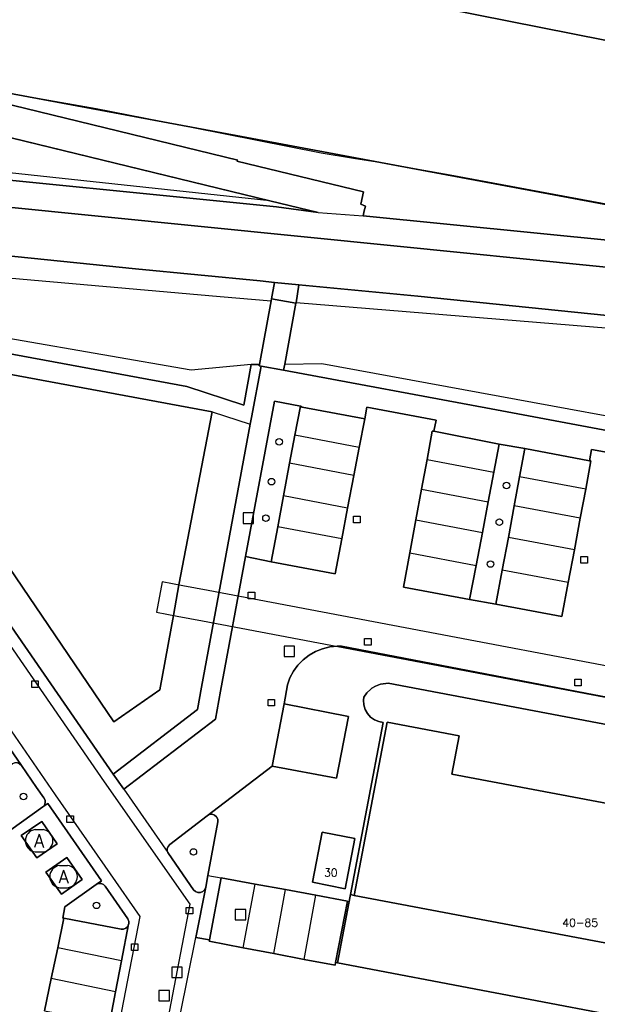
# Model space of a CAD drawing. Header units: metres. Extents: x 108000 to 109000, y 423600 to 424200.
# Tile 71 of 106: x 108816 to 108860, y 423822 to 423897. Entities that reach past the tile are written whole.
import ezdxf

# ---------------------------------------------------------------- set-up
doc = ezdxf.new("R2010")
doc.units = ezdxf.units.M
doc.header["$MEASUREMENT"] = 0
for name, color, linetype in [('afval apart plaats', 10, 'Continuous'), ('Duiker', 10, 'Continuous'), ('Erf', 10, 'Continuous'), ('Fietspad', 10, 'Continuous'), ('gesloten verharding', 10, 'Continuous'), ('grasland overig', 10, 'Continuous'), ('groenvoorziening', 10, 'Continuous'), ('Hek', 10, 'Continuous'), ('Huisnummers', 10, 'Continuous'), ('inspectie- _rioolput', 10, 'Continuous'), ('kolk', 10, 'Continuous'), ('oever_ slootkant', 10, 'Continuous'), ('open verharding', 10, 'Continuous'), ('pand', 10, 'Continuous'), ('Parkeervlak', 10, 'Continuous'), ('rijbaan lokale weg', 10, 'Continuous'), ('spoorbaan', 10, 'Continuous'), ('vegetatieobject', 10, 'Continuous'), ('Voetpad', 10, 'Continuous'), ('voetpad op trap', 10, 'Continuous'), ('Walbescherming', 10, 'Continuous'), ('waterloop_ sloot', 10, 'Continuous'), ('Wegmarkering', 10, 'Continuous')]:
    doc.layers.add(name, color=color, linetype=linetype)
doc.styles.get("Standard").update_dxf_attribs({"font": 'txt.shx'})

msp = doc.modelspace()

# ---------------------------------------------------------------- linework, layer by layer
at = {"layer": 'afval apart plaats', "color": 32, "true_color": 0xe17500}
for p, q in [((108816.867, 423835.671), (108817.467, 423835.671)), ((108816.867, 423833.971), (108817.467, 423833.971)), ((108818.73, 423832.943), (108819.33, 423832.943)), ((108818.73, 423831.243), (108819.33, 423831.243))]:
    msp.add_line(p, q, dxfattribs=at)
for centre, start, end in [((108816.974, 423834.821), 97.15267, 262.84733), ((108817.361, 423834.821), 277.15267, 82.84733), ((108818.837, 423832.093), 97.15267, 262.84733), ((108819.224, 423832.093), 277.15267, 82.84733)]:
    msp.add_arc(centre, 0.857, start, end, dxfattribs=at)
at = {"layer": 'Duiker', "color": 12, "true_color": 0xc30000}
msp.add_lwpolyline([(108830.067, 423853.901), (108828.136, 423854.268), (108826.549, 423854.569), (108826.109, 423852.25), (108827.693, 423851.95), (108829.623, 423851.582), (108841.419, 423849.347), (108875.228, 423842.939), (108877.648, 423842.469), (108878.27, 423842.378), (108879.866, 423842.06), (108893.11, 423839.55), (108903.859, 423837.513), (108925.168, 423833.473), (108925.442, 423833.421), (108928.289, 423832.879), (108928.729, 423835.199), (108904.298, 423839.825), (108899.862, 423840.666), (108893.547, 423841.864), (108880.301, 423844.375), (108878.736, 423844.672), (108878.074, 423844.798), (108830.067, 423853.901)], dxfattribs=at)
at = {"layer": 'Erf', "color": 52, "true_color": 0xd2d200}
msp.add_lwpolyline([(108895.188, 423850.532), (108890.633, 423826.469), (108877.828, 423828.906), (108876.867, 423823.906), (108841.195, 423830.655), (108840.906, 423830.717), (108840.882, 423830.593), (108839.92, 423825.513), (108875.997, 423818.648), (108876.936, 423823.747), (108879.428, 423823.281), (108881.74, 423822.848), (108884.056, 423822.414), (108886.41, 423821.974), (108888.886, 423821.51), (108890.147, 423821.285), (108895.111, 423847.643), (108897.781, 423847.118), (108898.972, 423848.382), (108899.224, 423849.758)], dxfattribs=at)
at = {"layer": 'Fietspad', "color": 255}
for points in [[(108901.821, 423874.533), (108901.48, 423874.518), (108888.467, 423875.726), (108844.47, 423880.14), (108806.701, 423883.945), (108768.696, 423887.808)], [(108768.193, 423883.858), (108769.956, 423883.685), (108770.01, 423883.845), (108773.042, 423883.531), (108780.675, 423882.765), (108806.344, 423880.269), (108824.525, 423878.41), (108834.012, 423877.506), (108835.111, 423877.391), (108836.967, 423877.196), (108846.049, 423876.341), (108871.182, 423873.768), (108887.893, 423872.154), (108892.029, 423871.785), (108897.994, 423871.293), (108898.334, 423871.141), (108898.351, 423871.246), (108901.097, 423870.722)]]:
    msp.add_lwpolyline(points, dxfattribs=at)
at = {"layer": 'gesloten verharding', "color": 255}
for points in [[(108817.378, 423836.304), (108815.807, 423835.221), (108816.981, 423833.517), (108818.552, 423834.6), (108817.378, 423836.304)], [(108820.453, 423831.864), (108819.273, 423833.548), (108817.68, 423832.432), (108818.861, 423830.747), (108820.453, 423831.864)]]:
    msp.add_lwpolyline(points, dxfattribs=at)
at = {"layer": 'grasland overig', "color": 3, "true_color": 0x00f000}
msp.add_lwpolyline([(108843.35, 423899.234), (108865.061, 423894.902)], dxfattribs=at)
at = {"layer": 'groenvoorziening', "color": 3}
msp.add_line((108834.774, 423883.611), (108807.283, 423890.296), dxfattribs=at)
for points in [[(108771.169, 423902.27), (108788.578, 423897.134), (108790.009, 423896.722), (108807.24, 423892.59), (108807.267, 423892.583), (108807.338, 423892.779), (108809.029, 423892.363), (108832.321, 423886.714), (108832.253, 423886.633), (108841.907, 423884.292), (108841.712, 423883.349), (108842.046, 423883.21), (108841.958, 423882.84), (108841.868, 423882.461), (108887.56, 423877.916)], [(108894.611, 423876.952), (108846.33, 423885.948), (108830.276, 423888.939), (108810.447, 423892.633), (108793.764, 423896.607), (108793.746, 423896.611), (108790.067, 423897.487)], [(108834.774, 423883.611), (108808.506, 423886.428), (108806.207, 423886.805), (108798.62, 423887.797), (108791.912, 423888.674), (108780.675, 423889.558), (108773.713, 423890.475), (108773.206, 423891.191)], [(108834.859, 423875.991), (108834.885, 423876.134), (108835.111, 423877.391), (108834.012, 423877.506), (108824.525, 423878.41), (108806.344, 423880.269), (108780.675, 423882.765), (108773.042, 423883.531), (108770.01, 423883.845), (108769.956, 423883.685), (108768.193, 423883.858), (108767.99, 423883.878), (108768.049, 423882.729)], [(108768.049, 423882.729), (108779.219, 423881.459), (108788.809, 423880.089), (108798.029, 423879.209), (108830.979, 423876.309), (108834.859, 423875.991)], [(108767.969, 423881.459), (108767.769, 423880.349), (108788.139, 423876.909), (108828.419, 423869.449), (108832.769, 423868.019), (108833.329, 423871.119)], [(108833.329, 423871.119), (108828.75, 423870.699), (108788.329, 423877.719), (108767.969, 423881.459)], [(108900.439, 423870.633), (108898.317, 423871.036), (108898.334, 423871.141), (108897.994, 423871.293), (108892.029, 423871.785), (108887.893, 423872.154), (108871.182, 423873.768), (108846.049, 423876.341), (108836.967, 423877.196), (108836.759, 423875.835)], [(108833.329, 423871.119), (108833.972, 423871.13), (108834.859, 423875.991)], [(108836.759, 423875.835), (108836.756, 423875.812), (108835.902, 423871.163)], [(108900.439, 423870.633), (108900.377, 423870.571), (108899.823, 423870.143), (108899.188, 423869.853), (108898.886, 423869.772), (108898.191, 423869.703), (108887.419, 423871.679), (108836.759, 423875.835)], [(108835.902, 423871.163), (108835.814, 423870.686), (108851.651, 423867.748), (108877.669, 423862.878), (108879.174, 423863.795)], [(108835.902, 423871.163), (108838.727, 423871.212), (108879.174, 423863.795)], [(108836.272, 423863.604), (108836.675, 423865.74), (108837.093, 423867.953), (108835.128, 423868.338), (108832.916, 423856.481), (108834.855, 423856.098), (108835.359, 423858.766), (108835.801, 423861.108), (108836.272, 423863.604)], [(108853.399, 423860.351), (108853.812, 423862.574), (108854.211, 423864.717), (108852.247, 423865.062), (108851.841, 423862.919), (108851.41, 423860.652), (108850.971, 423858.335), (108850.493, 423855.814), (108850, 423853.215), (108852.007, 423852.867), (108852.487, 423855.45), (108852.952, 423857.948), (108853.399, 423860.351)], [(108817.532, 423838.095), (108816.957, 423838.894), (108815.82, 423840.549), (108815.698, 423840.675), (108815.517, 423840.758), (108815.317, 423840.763), (108815.132, 423840.689), (108814.99, 423840.55), (108814.913, 423840.366), (108814.171, 423836.157), (108814.163, 423836.111), (108814.18, 423835.911), (108814.273, 423835.732), (108814.428, 423835.603), (108814.62, 423835.543), (108814.821, 423835.563), (108815.002, 423835.66), (108817.444, 423837.405), (108817.572, 423837.544), (108817.637, 423837.728), (108817.622, 423837.922), (108817.532, 423838.095)], [(108830.806, 423836.267), (108830.79, 423836.478), (108830.697, 423836.655), (108830.543, 423836.783), (108830.351, 423836.84), (108830.152, 423836.819), (108829.976, 423836.722), (108827.142, 423834.543), (108827.002, 423834.399), (108826.934, 423834.218), (108826.944, 423834.024), (108826.989, 423833.936), (108827.033, 423833.847), (108828.946, 423831.084), (108829.089, 423830.948), (108829.277, 423830.875), (108829.478, 423830.88), (108829.661, 423830.962), (108829.799, 423831.109), (108829.868, 423831.295), (108830.036, 423832.185), (108830.806, 423836.267)], [(108824.001, 423828.681), (108823.925, 423828.862), (108822.21, 423831.353), (108822.07, 423831.494), (108821.888, 423831.567), (108821.692, 423831.562), (108821.516, 423831.481), (108819.138, 423829.797), (108818.966, 423828.932), (108819.048, 423828.916), (108823.432, 423828.082), (108823.593, 423828.085), (108823.779, 423828.158), (108823.923, 423828.297), (108823.991, 423828.458), (108824.001, 423828.481), (108824.001, 423828.509), (108824.001, 423828.681)]]:
    msp.add_lwpolyline(points, dxfattribs=at)
msp.add_lwpolyline([(108773.206, 423891.191), (108769.601, 423896.479), (108769.41, 423895.489), (108768.822, 423892.434, 0.192066), (108769.075, 423890.784, 0.017148), (108769.161, 423890.648, 0.209447), (108770.756, 423889.685), (108806.736, 423885.987), (108835.276, 423883.155), (108838.453, 423882.716), (108834.774, 423883.611)], format="xyb", dxfattribs=at)
at = {"layer": 'Hek', "color": 30}
for points in [[(108899.502, 423877.087), (108894.611, 423876.952), (108810.447, 423892.633), (108780.95, 423899.659), (108778.515, 423900.325), (108771.169, 423902.27)], [(108771.223, 423902.369), (108780.907, 423899.752), (108792.965, 423896.788), (108800.601, 423894.973), (108807.984, 423893.204), (108811.672, 423892.385), (108821.509, 423890.647), (108828.908, 423889.193), (108838.674, 423887.264), (108841.142, 423886.858), (108843.597, 423886.472), (108846.07, 423886.025), (108848.511, 423885.586), (108863.286, 423882.851), (108873.11, 423881.013), (108880.668, 423879.593), (108887.9, 423878.267), (108894.554, 423876.991), (108899.527, 423877.126)]]:
    msp.add_lwpolyline(points, dxfattribs=at)
at = {"layer": 'inspectie- _rioolput', "color": 30}
for p, q in [((108833.526, 423859.816), (108832.726, 423859.816)), ((108832.726, 423859.816), (108832.726, 423859.016)), ((108833.526, 423859.016), (108833.526, 423859.816)), ((108832.726, 423859.016), (108833.526, 423859.016)), ((108836.65, 423849.669), (108835.85, 423849.669)), ((108835.85, 423849.669), (108835.85, 423848.869)), ((108836.65, 423848.869), (108836.65, 423849.669)), ((108835.85, 423848.869), (108836.65, 423848.869)), ((108832.92, 423829.584), (108832.12, 423829.584)), ((108832.12, 423829.584), (108832.12, 423828.784)), ((108832.92, 423828.784), (108832.92, 423829.584)), ((108832.12, 423828.784), (108832.92, 423828.784)), ((108828.079, 423825.189), (108827.279, 423825.189)), ((108827.279, 423825.189), (108827.279, 423824.389)), ((108828.079, 423824.389), (108828.079, 423825.189)), ((108827.279, 423824.389), (108828.079, 423824.389)), ((108827.101, 423823.419), (108826.301, 423823.419)), ((108826.301, 423823.419), (108826.301, 423822.619)), ((108827.101, 423822.619), (108827.101, 423823.419)), ((108826.301, 423822.619), (108827.101, 423822.619))]:
    msp.add_line(p, q, dxfattribs=at)
at = {"layer": 'kolk', "color": 30, "true_color": 0xf07a00}
for p, q in [((108841.144, 423859.067), (108841.144, 423859.567)), ((108841.144, 423859.567), (108841.644, 423859.567)), ((108841.644, 423859.567), (108841.644, 423859.067)), ((108841.644, 423859.067), (108841.144, 423859.067)), ((108858.487, 423855.988), (108858.487, 423856.488)), ((108858.487, 423856.488), (108858.987, 423856.488)), ((108858.987, 423856.488), (108858.987, 423855.988)), ((108858.987, 423855.988), (108858.487, 423855.988)), ((108833.115, 423853.263), (108833.115, 423853.763)), ((108833.115, 423853.763), (108833.615, 423853.763)), ((108833.615, 423853.763), (108833.615, 423853.263)), ((108833.615, 423853.263), (108833.115, 423853.263)), ((108841.991, 423849.733), (108841.991, 423850.233)), ((108841.991, 423850.233), (108842.491, 423850.233)), ((108842.491, 423849.733), (108841.991, 423849.733)), ((108842.491, 423850.233), (108842.491, 423849.733)), ((108816.605, 423846.512), (108816.605, 423847.012)), ((108816.605, 423847.012), (108817.105, 423847.012)), ((108817.105, 423847.012), (108817.105, 423846.512)), ((108858.012, 423846.631), (108858.012, 423847.131)), ((108858.012, 423847.131), (108858.512, 423847.131)), ((108858.512, 423847.131), (108858.512, 423846.631)), ((108817.105, 423846.512), (108816.605, 423846.512)), ((108858.512, 423846.631), (108858.012, 423846.631)), ((108834.625, 423845.101), (108834.625, 423845.601)), ((108834.625, 423845.601), (108835.125, 423845.601)), ((108835.125, 423845.601), (108835.125, 423845.101)), ((108835.125, 423845.101), (108834.625, 423845.101)), ((108819.285, 423836.224), (108819.285, 423836.724)), ((108819.285, 423836.724), (108819.785, 423836.724)), ((108819.785, 423836.224), (108819.285, 423836.224)), ((108819.785, 423836.724), (108819.785, 423836.224)), ((108828.393, 423829.244), (108828.393, 423829.744)), ((108828.393, 423829.744), (108828.893, 423829.744)), ((108828.893, 423829.744), (108828.893, 423829.244)), ((108828.893, 423829.244), (108828.393, 423829.244)), ((108824.205, 423826.456), (108824.205, 423826.956)), ((108824.205, 423826.956), (108824.705, 423826.956)), ((108824.705, 423826.456), (108824.205, 423826.456)), ((108824.705, 423826.956), (108824.705, 423826.456))]:
    msp.add_line(p, q, dxfattribs=at)
at = {"layer": 'oever_ slootkant', "color": 92, "true_color": 0x00c300}
msp.add_line((108830.375, 423867.521), (108833.274, 423866.589), dxfattribs=at)
for points in [[(108833.274, 423866.589), (108833.353, 423867.102), (108834.098, 423871.004), (108833.954, 423871.031), (108833.972, 423871.13), (108833.329, 423871.119), (108832.769, 423868.019), (108828.419, 423869.449), (108788.139, 423876.909), (108767.769, 423880.349), (108767.439, 423879.369), (108767.403, 423879.2), (108767.609, 423879.156), (108830.375, 423867.521)], [(108830.375, 423867.521), (108827.832, 423854.326), (108827.418, 423852.002), (108826.361, 423846.33), (108822.873, 423843.878), (108810.883, 423861.51), (108765.937, 423870.026), (108765.766, 423870.125), (108765.633, 423868.531), (108765.425, 423867.441), (108809.555, 423859.081), (108822.826, 423839.912), (108829.236, 423844.835), (108829.541, 423846.543), (108833.274, 423866.589)]]:
    msp.add_lwpolyline(points, dxfattribs=at)
at = {"layer": 'open verharding', "color": 255}
for points in [[(108836.967, 423877.196), (108835.111, 423877.391), (108834.885, 423876.134), (108836.756, 423875.812), (108836.759, 423875.835), (108836.967, 423877.196)], [(108878.139, 423840.321), (108843.796, 423846.826), (108843.609, 423846.822), (108843.202, 423846.753), (108842.817, 423846.608), (108842.553, 423846.445), (108842.466, 423846.391), (108842.164, 423846.111), (108841.922, 423845.778), (108841.897, 423845.549), (108841.924, 423845.187), (108842.029, 423844.84), (108842.208, 423844.524), (108842.451, 423844.254), (108842.747, 423844.044), (108843.082, 423843.904), (108843.393, 423843.845), (108840.906, 423830.717), (108841.195, 423830.655), (108843.703, 423843.875), (108849.203, 423842.812), (108848.648, 423839.906), (108880.07, 423833.969)]]:
    msp.add_lwpolyline(points, dxfattribs=at)
at = {"layer": 'pand', "color": 1}
for points in [[(108895.188, 423850.532), (108896.578, 423857.875), (108883.32, 423860.406), (108879.453, 423839.875), (108881.141, 423839.562), (108880.07, 423833.969), (108848.648, 423839.906), (108849.203, 423842.812), (108843.703, 423843.875), (108841.195, 423830.655), (108876.867, 423823.906), (108877.828, 423828.906), (108890.633, 423826.469), (108895.188, 423850.532)], [(108838.75, 423835.469), (108838.008, 423831.656), (108840.508, 423831.156), (108841.25, 423835), (108838.75, 423835.469)]]:
    msp.add_lwpolyline(points, dxfattribs=at)
at = {"layer": 'Parkeervlak', "color": 255}
for points in [[(108841.169, 423862.679), (108841.578, 423864.814), (108841.994, 423866.989), (108837.22, 423867.871), (108837.093, 423867.953), (108836.675, 423865.74), (108836.272, 423863.604), (108835.801, 423861.108), (108835.359, 423858.766), (108834.855, 423856.098), (108839.733, 423855.174), (108840.244, 423857.844), (108840.692, 423860.185), (108841.169, 423862.679)], [(108851.41, 423860.652), (108851.841, 423862.919), (108852.247, 423865.062), (108847.256, 423866.038), (108847.15, 423866.052), (108846.751, 423863.884), (108846.333, 423861.614), (108845.907, 423859.296), (108845.442, 423856.771), (108844.963, 423854.166), (108850, 423853.215), (108850.493, 423855.814), (108850.971, 423858.335), (108851.41, 423860.652)], [(108858.433, 423859.415), (108858.849, 423861.637), (108859.251, 423863.789), (108859.138, 423863.797), (108854.211, 423864.717), (108853.812, 423862.574), (108853.399, 423860.351), (108852.952, 423857.948), (108852.487, 423855.45), (108852.007, 423852.867), (108857.034, 423851.926), (108857.518, 423854.515), (108857.984, 423857.012), (108858.433, 423859.415)], [(108840.757, 423844.309), (108835.852, 423845.264), (108834.93, 423840.498), (108839.857, 423839.6), (108840.757, 423844.309)], [(108840.692, 423830.232), (108838.27, 423830.667), (108835.958, 423831.1), (108833.631, 423831.527), (108831.048, 423832), (108830.15, 423827.27), (108830.129, 423827.159), (108832.739, 423826.663), (108835.063, 423826.222), (108837.375, 423825.783), (108839.738, 423825.334), (108839.778, 423825.54), (108840.692, 423830.232)], [(108823.449, 423825.662), (108823.991, 423828.458), (108823.923, 423828.297), (108823.779, 423828.158), (108823.593, 423828.085), (108823.432, 423828.082), (108819.048, 423828.916), (108818.582, 423826.674), (108818.096, 423824.336), (108817.582, 423821.863), (108822.021, 423821.053), (108822.208, 423820.99), (108822.355, 423820.858), (108822.438, 423820.679), (108822.445, 423820.486), (108822.994, 423823.318), (108823.449, 423825.662)]]:
    msp.add_lwpolyline(points, dxfattribs=at)
at = {"layer": 'rijbaan lokale weg', "color": 255}
for p, q in [((108823.625, 423838.745), (108826.989, 423833.936)), ((108827.927, 423821.532), (108829.121, 423827.457))]:
    msp.add_line(p, q, dxfattribs=at)
for points in [[(108824.399, 423807.525), (108826.358, 423818.018), (108826.872, 423820.598), (108828.683, 423829.99), (108822.16, 423839.319), (108809.029, 423858.301), (108756.61, 423868.207), (108755.656, 423867.557), (108749.709, 423836.227), (108749.413, 423835.283), (108747.7, 423831.379), (108747.192, 423828.841)], [(108864.63, 423863.676), (108859.292, 423864.656), (108859.138, 423863.797), (108859.251, 423863.789), (108858.849, 423861.637), (108858.433, 423859.415), (108857.984, 423857.012), (108857.518, 423854.515), (108857.034, 423851.926), (108852.007, 423852.867), (108850, 423853.215), (108844.963, 423854.166), (108845.442, 423856.771), (108845.907, 423859.296), (108846.333, 423861.614), (108846.751, 423863.884), (108847.15, 423866.052), (108847.256, 423866.038), (108847.436, 423866.894), (108842.151, 423867.869), (108841.994, 423866.989), (108841.578, 423864.814), (108841.169, 423862.679), (108840.692, 423860.185), (108840.244, 423857.844), (108839.733, 423855.174), (108834.855, 423856.098), (108832.916, 423856.481), (108830.996, 423846.216), (108830.614, 423844.088), (108823.625, 423838.745)], [(108820.834, 423808.195), (108824.865, 423829.056), (108822.598, 423832.311), (108818.425, 423838.329), (108806.922, 423855.003), (108758.729, 423864.113), (108755.527, 423847.451), (108753.771, 423838.09), (108753.218, 423835.191), (108751.319, 423830.839), (108751.251, 423830.592), (108750.746, 423828.14)], [(108823.625, 423838.745), (108822.826, 423839.912), (108809.555, 423859.081)], [(108826.989, 423833.936), (108826.944, 423834.024), (108826.934, 423834.218), (108827.002, 423834.399), (108827.142, 423834.543), (108829.976, 423836.722), (108834.93, 423840.498), (108835.852, 423845.264), (108836.099, 423846.716), (108836.295, 423847.251), (108836.564, 423847.754), (108836.901, 423848.214), (108837.299, 423848.622), (108837.75, 423848.971), (108838.245, 423849.254), (108838.775, 423849.464), (108839.329, 423849.598), (108839.896, 423849.653), (108840.224, 423849.649), (108858.829, 423846.077), (108878.27, 423842.378)], [(108812.298, 423845.673), (108815.82, 423840.549), (108816.957, 423838.894), (108817.532, 423838.095), (108817.622, 423837.922), (108817.637, 423837.728), (108817.572, 423837.544), (108817.444, 423837.405), (108817.825, 423837.676), (108821.92, 423831.758), (108821.516, 423831.481), (108821.692, 423831.562), (108821.888, 423831.567), (108822.07, 423831.494), (108822.21, 423831.353), (108823.925, 423828.862), (108824.001, 423828.681), (108824.001, 423828.509), (108824.001, 423828.481), (108823.991, 423828.458), (108823.449, 423825.662), (108822.994, 423823.318), (108822.445, 423820.486)], [(108829.121, 423827.457), (108829.868, 423831.295), (108829.799, 423831.109), (108829.661, 423830.962), (108829.478, 423830.88), (108829.277, 423830.875), (108829.089, 423830.948), (108828.946, 423831.084), (108827.033, 423833.847), (108826.989, 423833.936)], [(108875.997, 423818.648), (108839.92, 423825.513), (108839.778, 423825.54), (108839.738, 423825.334), (108837.375, 423825.783), (108835.063, 423826.222), (108832.739, 423826.663), (108830.129, 423827.159), (108830.15, 423827.27), (108829.121, 423827.457)]]:
    msp.add_lwpolyline(points, dxfattribs=at)
at = {"layer": 'spoorbaan', "color": 255}
for points in [[(108769.15, 423903.832), (108769.169, 423903.829), (108771.425, 423903.333), (108771.169, 423902.27), (108778.515, 423900.325), (108780.95, 423899.659), (108790.067, 423897.487), (108793.746, 423896.611), (108793.764, 423896.607), (108810.447, 423892.633), (108830.276, 423888.939), (108846.33, 423885.948), (108894.611, 423876.952), (108896.493, 423877.004), (108897.058, 423877.02), (108899.365, 423877.083), (108899.634, 423878.124), (108899.719, 423878.454), (108901.827, 423878.044)], [(108904.042, 423886.228), (108904.062, 423886.334), (108901.371, 423886.766), (108901.409, 423886.935), (108901.81, 423888.699), (108897.695, 423889.418), (108896.453, 423889.653), (108891.621, 423890.566), (108889.804, 423890.91), (108878.508, 423892.873), (108875.566, 423893.62), (108874.076, 423894.217), (108872.824, 423894.378), (108870.21, 423894.168), (108865.061, 423894.902), (108843.35, 423899.234)]]:
    msp.add_lwpolyline(points, dxfattribs=at)
at = {"layer": 'vegetatieobject', "color": 3}
for centre in [(108835.476, 423865.241), (108834.892, 423862.198), (108852.815, 423861.908), (108834.466, 423859.42), (108852.265, 423859.119), (108851.585, 423855.918), (108815.981, 423838.203), (108828.931, 423833.97), (108821.536, 423829.898)]:
    msp.add_circle(centre, 0.25, dxfattribs=at)
at = {"layer": 'Voetpad', "color": 255}
for p, q in [((108838.453, 423882.716), (108841.868, 423882.461)), ((108830.036, 423832.185), (108831.048, 423832))]:
    msp.add_line(p, q, dxfattribs=at)
for points in [[(108841.868, 423882.461), (108841.958, 423882.84), (108842.046, 423883.21), (108841.712, 423883.349), (108841.907, 423884.292), (108832.253, 423886.633), (108832.321, 423886.714), (108809.029, 423892.363), (108807.338, 423892.779), (108807.267, 423892.583), (108807.24, 423892.59)], [(108806.765, 423890.789), (108806.7, 423890.438), (108807.283, 423890.296), (108834.774, 423883.611), (108838.453, 423882.716)], [(108768.696, 423887.808), (108806.701, 423883.945), (108844.47, 423880.14), (108888.467, 423875.726), (108901.48, 423874.518), (108901.821, 423874.533), (108902.225, 423876.661), (108901.597, 423876.781), (108899.549, 423877.171), (108899.502, 423877.087), (108899.408, 423876.919), (108895.42, 423876.89), (108893.66, 423876.886), (108893.666, 423876.993), (108889.786, 423877.665), (108887.56, 423877.916), (108841.868, 423882.461)], [(108877.669, 423862.878), (108851.651, 423867.748), (108835.814, 423870.686), (108834.098, 423871.004), (108833.353, 423867.102), (108833.274, 423866.589), (108829.541, 423846.543), (108829.236, 423844.835), (108822.826, 423839.912), (108823.625, 423838.745), (108830.614, 423844.088), (108830.996, 423846.216), (108832.916, 423856.481), (108835.128, 423868.338), (108837.093, 423867.953), (108837.22, 423867.871), (108841.994, 423866.989), (108842.151, 423867.869), (108847.436, 423866.894), (108847.256, 423866.038), (108852.247, 423865.062), (108854.211, 423864.717), (108859.138, 423863.797), (108859.292, 423864.656), (108864.63, 423863.676)], [(108878.27, 423842.378), (108858.829, 423846.077), (108840.224, 423849.649), (108839.896, 423849.653), (108839.329, 423849.598), (108838.775, 423849.464), (108838.245, 423849.254), (108837.75, 423848.971), (108837.299, 423848.622), (108836.901, 423848.214), (108836.564, 423847.754), (108836.295, 423847.251), (108836.099, 423846.716), (108835.852, 423845.264), (108840.757, 423844.309), (108839.857, 423839.6), (108834.93, 423840.498), (108829.976, 423836.722), (108830.152, 423836.819), (108830.351, 423836.84), (108830.543, 423836.783), (108830.697, 423836.655), (108830.79, 423836.478), (108830.806, 423836.267), (108830.036, 423832.185)], [(108831.048, 423832), (108833.631, 423831.527), (108835.958, 423831.1), (108838.27, 423830.667), (108840.692, 423830.232), (108839.778, 423825.54), (108839.92, 423825.513), (108840.882, 423830.593), (108840.906, 423830.717), (108843.393, 423843.845), (108843.082, 423843.904), (108842.747, 423844.044), (108842.451, 423844.254), (108842.208, 423844.524), (108842.029, 423844.84), (108841.924, 423845.187), (108841.897, 423845.549), (108841.922, 423845.778), (108842.164, 423846.111), (108842.466, 423846.391), (108842.553, 423846.445), (108842.817, 423846.608), (108843.202, 423846.753), (108843.609, 423846.822), (108843.796, 423846.826), (108878.139, 423840.321)], [(108815.517, 423840.758), (108815.698, 423840.675), (108815.82, 423840.549), (108812.298, 423845.673)], [(108817.582, 423821.863), (108818.096, 423824.336), (108818.582, 423826.674), (108819.048, 423828.916), (108818.966, 423828.932), (108819.138, 423829.797), (108821.516, 423831.481), (108821.92, 423831.758), (108817.825, 423837.676), (108817.444, 423837.405), (108815.002, 423835.66)], [(108817.378, 423836.304), (108818.552, 423834.6), (108816.981, 423833.517), (108815.807, 423835.221), (108817.378, 423836.304)], [(108838.75, 423835.469), (108841.25, 423835), (108840.508, 423831.156), (108838.008, 423831.656), (108838.75, 423835.469)], [(108819.273, 423833.548), (108820.453, 423831.864), (108818.861, 423830.747), (108817.68, 423832.432), (108819.273, 423833.548)], [(108830.036, 423832.185), (108829.868, 423831.295), (108829.121, 423827.457), (108830.15, 423827.27), (108831.048, 423832)]]:
    msp.add_lwpolyline(points, dxfattribs=at)
msp.add_lwpolyline([(108838.453, 423882.716), (108835.276, 423883.155), (108806.736, 423885.987), (108770.756, 423889.685, -0.209447), (108769.161, 423890.648, -0.017148), (108769.075, 423890.784)], format="xyb", dxfattribs=at)
at = {"layer": 'voetpad op trap', "color": 255}
msp.add_lwpolyline([(108836.756, 423875.812), (108834.885, 423876.134), (108834.859, 423875.991), (108833.972, 423871.13), (108833.954, 423871.031), (108834.098, 423871.004), (108835.814, 423870.686), (108835.902, 423871.163), (108836.756, 423875.812)], dxfattribs=at)
at = {"layer": 'Walbescherming', "color": 255}
msp.add_line((108827.832, 423854.326), (108830.375, 423867.521), dxfattribs=at)
msp.add_lwpolyline([(108827.418, 423852.002), (108826.361, 423846.33), (108822.873, 423843.878), (108810.883, 423861.51), (108765.937, 423870.026), (108765.973, 423870.281), (108765.177, 423870.387)], dxfattribs=at)
at = {"layer": 'waterloop_ sloot', "color": 5}
msp.add_lwpolyline([(108767.609, 423879.156), (108767.403, 423879.2), (108766.141, 423879.469), (108764.398, 423878.5), (108763.312, 423872.031), (108764.562, 423870.469), (108765.177, 423870.387), (108765.973, 423870.281), (108765.937, 423870.026), (108810.883, 423861.51), (108822.873, 423843.878), (108826.361, 423846.33), (108827.418, 423852.002), (108827.832, 423854.326), (108830.375, 423867.521), (108767.609, 423879.156)], dxfattribs=at)
at = {"layer": 'Wegmarkering', "color": 255}
for p, q in [((108841.578, 423864.814), (108836.675, 423865.74)), ((108841.169, 423862.679), (108836.272, 423863.604)), ((108846.751, 423863.884), (108851.841, 423862.919)), ((108858.849, 423861.637), (108853.812, 423862.574)), ((108840.692, 423860.185), (108835.801, 423861.108)), ((108846.333, 423861.614), (108851.41, 423860.652)), ((108858.433, 423859.415), (108853.399, 423860.351)), ((108840.244, 423857.844), (108835.359, 423858.766)), ((108845.907, 423859.296), (108850.971, 423858.335)), ((108857.984, 423857.012), (108852.952, 423857.948)), ((108845.442, 423856.771), (108850.493, 423855.814)), ((108857.518, 423854.515), (108852.487, 423855.45)), ((108832.739, 423826.663), (108833.631, 423831.527)), ((108835.063, 423826.222), (108835.958, 423831.1)), ((108837.375, 423825.783), (108838.27, 423830.667)), ((108823.449, 423825.662), (108818.582, 423826.674)), ((108822.994, 423823.318), (108818.096, 423824.336))]:
    msp.add_line(p, q, dxfattribs=at)

# ---------------------------------------------------------------- texts
at = {"layer": 'afval apart plaats', "color": 32, "true_color": 0xe17500}
for p in [(108816.782, 423834.321), (108818.645, 423831.593)]:
    msp.add_text('A', height=1, dxfattribs=at).set_placement(p)
at = {"layer": 'Huisnummers', "color": 255}
for s, p in [('30', (108838.894, 423832.099)), ('40-85', (108857.067, 423828.273))]:
    msp.add_text(s, height=0.6, dxfattribs=at).set_placement(p)

doc.saveas('drawing.dxf')
